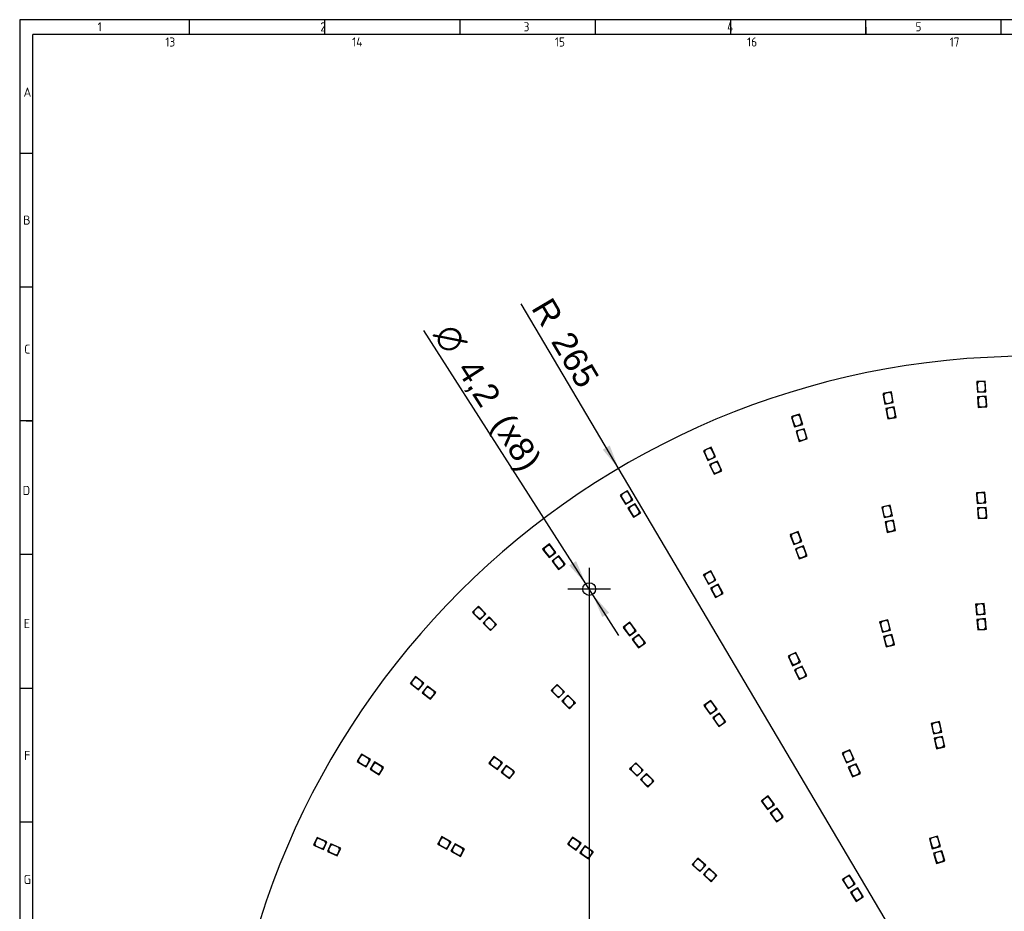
# Model space of a CAD drawing. Header units: millimetres. Extents: x 7 to 819, y 6 to 587.
# Tile 3 of 11: x 7 to 331, y 293 to 587. Entities that reach past the tile are written whole.
import ezdxf
from ezdxf.enums import TextEntityAlignment as Align
from ezdxf.lldxf.tags import DXFTag

# ---------------------------------------------------------------- set-up
doc = ezdxf.new("R2010")
doc.units = ezdxf.units.MM
doc.layers.add('Default', color=7, linetype='Continuous')
doc.layers.add('RDLED_1-2_530MM_', color=7, linetype='Continuous')
doc.styles.add('SEACAD_Arial', font='arial.ttf')
doc.styles.add('SEACAD_Solid_Edge_ANSI1_Symbols', font='semeca1.ttf')
tags = doc.linetypes.add('CENTER2', pattern=[28.575, 19.05, -3.175, 3.175, -3.175]).pattern_tags.tags
tags[10:11] = [DXFTag(74, 4), DXFTag(75, 0), DXFTag(340, '0'), DXFTag(46, 0.0), DXFTag(50, 0.0), DXFTag(44, 0.0), DXFTag(45, 0.0)]
tags[8:9] = [DXFTag(74, 4), DXFTag(75, 0), DXFTag(340, '0'), DXFTag(46, 0.0), DXFTag(50, 0.0), DXFTag(44, 0.0), DXFTag(45, 0.0)]
tags[6:7] = [DXFTag(74, 4), DXFTag(75, 0), DXFTag(340, '0'), DXFTag(46, 0.0), DXFTag(50, 0.0), DXFTag(44, 0.0), DXFTag(45, 0.0)]
tags[4:5] = [DXFTag(74, 4), DXFTag(75, 0), DXFTag(340, '0'), DXFTag(46, 0.0), DXFTag(50, 0.0), DXFTag(44, 0.0), DXFTag(45, 0.0)]
doc.dimstyles.new('ISO', dxfattribs={"dimtxt": 8, "dimasz": 8, "dimexe": 4, "dimexo": 0, "dimgap": 2, "dimtad": 1, "dimtxsty": 'SEACAD_Arial', "dimblk1": '_SE_FILLED', "dimblk2": '_SE_FILLED', "dimsah": 1, "dimcen": 4, "dimadec": 0, "dimazin": 0, "dimtfac": 0.5, "dimtdec": 3, "dimtmove": 0, "dimatfit": 3, "dimfxl": 1, "dimarcsym": 0})

# ---------------------------------------------------------------- blocks, each defined once
blk = doc.blocks.new('SEANNOT_GROUP8')
at = {"layer": 'Default', "color": 7, "linetype": 'CENTER2'}
for p, q in [((194.06, 406.34), (194.06, 392.34)), ((201.06, 399.34), (187.06, 399.34))]:
    blk.add_line(p, q, dxfattribs=at)
blk = doc.blocks.new('SE')
at = {"layer": 'RDLED_1-2_530MM_', "color": 7, "linetype": 'Continuous'}
for p, q in [((322.04, 467.63), (321.54, 467.6)), ((321.54, 467.6), (321.57, 467.1)), ((321.57, 467.1), (322.04, 467.63)), ((321.57, 467.1), (321.75, 464.11)), ((322.14, 467.54), (321.68, 467.01)), ((321.68, 467.01), (321.82, 464.71)), ((324.33, 467.77), (322.04, 467.63)), ((323.74, 467.64), (322.14, 467.54)), ((324.27, 467.17), (323.74, 467.64)), ((324.41, 464.87), (324.27, 467.17)), ((324.55, 464.28), (324.33, 467.77)), ((291.22, 463.76), (290.72, 463.67)), ((290.72, 463.67), (290.81, 463.18)), ((290.81, 463.18), (291.22, 463.76)), ((291.33, 463.68), (290.93, 463.1)), ((293.48, 464.18), (291.22, 463.76)), ((292.91, 463.97), (291.33, 463.68)), ((293.49, 463.57), (292.91, 463.97)), ((294.11, 460.73), (293.48, 464.18)), ((293.9, 461.31), (293.49, 463.57)), ((321.75, 464.11), (324.55, 464.28)), ((321.82, 464.71), (322.35, 464.25)), ((322.35, 464.25), (323.94, 464.34)), ((323.94, 464.34), (324.41, 464.87)), ((290.81, 463.18), (291.36, 460.23)), ((290.93, 463.1), (291.35, 460.84)), ((291.35, 460.84), (291.93, 460.43)), ((291.36, 460.23), (294.11, 460.73)), ((291.93, 460.43), (293.5, 460.72)), ((293.5, 460.72), (293.9, 461.31)), ((324.64, 462.78), (321.84, 462.61)), ((321.84, 462.61), (322.06, 459.12)), ((322.45, 462.55), (321.98, 462.02)), ((321.98, 462.02), (322.12, 459.72)), ((324.05, 462.65), (322.45, 462.55)), ((324.58, 462.18), (324.05, 462.65)), ((324.72, 459.88), (324.58, 462.18)), ((324.82, 459.79), (324.64, 462.78)), ((263.28, 456.89), (261.08, 456.2)), ((264.32, 453.54), (263.28, 456.89)), ((294.38, 459.26), (291.63, 458.75)), ((291.63, 458.75), (292.26, 455.31)), ((292.24, 458.76), (291.84, 458.18)), ((291.84, 458.18), (292.25, 455.92)), ((293.81, 459.05), (292.24, 458.76)), ((294.39, 458.65), (293.81, 459.05)), ((294.93, 456.31), (294.38, 459.26)), ((294.81, 456.39), (294.39, 458.65)), ((322.06, 459.12), (324.35, 459.26)), ((322.12, 459.72), (322.65, 459.25)), ((322.65, 459.25), (324.25, 459.35)), ((324.25, 459.35), (324.72, 459.88)), ((324.82, 459.79), (324.35, 459.26)), ((324.35, 459.26), (324.85, 459.29)), ((324.85, 459.29), (324.82, 459.79)), ((261.08, 456.2), (260.61, 456.05)), ((260.61, 456.05), (260.76, 455.57)), ((260.76, 455.57), (261.08, 456.2)), ((260.76, 455.57), (261.65, 452.71)), ((261.21, 456.13), (260.88, 455.51)), ((260.88, 455.51), (261.57, 453.31)), ((262.74, 456.61), (261.21, 456.13)), ((261.65, 452.71), (264.32, 453.54)), ((263.36, 456.28), (262.74, 456.61)), ((264.05, 454.09), (263.36, 456.28)), ((263.72, 453.46), (264.05, 454.09)), ((292.25, 455.92), (292.83, 455.52)), ((292.26, 455.31), (294.52, 455.73)), ((292.83, 455.52), (294.41, 455.81)), ((294.41, 455.81), (294.81, 456.39)), ((294.93, 456.31), (294.52, 455.73)), ((294.52, 455.73), (295.02, 455.82)), ((295.02, 455.82), (294.93, 456.31)), ((261.57, 453.31), (262.19, 452.98)), ((264.77, 452.11), (262.1, 451.28)), ((262.1, 451.28), (263.14, 447.94)), ((262.19, 452.98), (263.72, 453.46)), ((262.7, 451.36), (262.37, 450.74)), ((262.37, 450.74), (263.06, 448.54)), ((264.23, 451.84), (262.7, 451.36)), ((264.85, 451.51), (264.23, 451.84)), ((265.66, 449.25), (264.77, 452.11)), ((265.54, 449.31), (264.85, 451.51)), ((263.06, 448.54), (263.68, 448.21)), ((263.14, 447.94), (265.34, 448.62)), ((263.68, 448.21), (265.21, 448.69)), ((265.21, 448.69), (265.54, 449.31)), ((265.66, 449.25), (265.34, 448.62)), ((265.34, 448.62), (265.81, 448.77)), ((265.81, 448.77), (265.66, 449.25)), ((232.08, 445.06), (231.63, 444.86)), ((231.63, 444.86), (231.83, 444.4)), ((231.83, 444.4), (232.08, 445.06)), ((231.83, 444.4), (233.07, 441.67)), ((232.22, 445.01), (231.97, 444.35)), ((231.97, 444.35), (232.91, 442.26)), ((234.18, 446.01), (232.08, 445.06)), ((233.68, 445.67), (232.22, 445.01)), ((234.34, 445.42), (233.68, 445.67)), ((235.62, 442.82), (234.18, 446.01)), ((235.28, 443.32), (234.34, 445.42)), ((232.91, 442.26), (233.57, 442)), ((233.07, 441.67), (235.62, 442.82)), ((233.57, 442), (235.03, 442.66)), ((236.24, 441.45), (233.68, 440.3)), ((235.73, 441.11), (234.27, 440.45)), ((235.03, 442.66), (235.28, 443.32)), ((236.39, 440.86), (235.73, 441.11)), ((237.47, 438.72), (236.24, 441.45)), ((237.34, 438.77), (236.39, 440.86)), ((233.68, 440.3), (235.12, 437.11)), ((234.27, 440.45), (234.02, 439.79)), ((234.02, 439.79), (234.97, 437.7)), ((234.97, 437.7), (235.63, 437.45)), ((235.12, 437.11), (237.22, 438.05)), ((235.63, 437.45), (237.09, 438.1)), ((237.09, 438.1), (237.34, 438.77)), ((237.47, 438.72), (237.22, 438.05)), ((237.22, 438.05), (237.68, 438.26)), ((237.68, 438.26), (237.47, 438.72)), ((206.61, 431.7), (204.64, 430.51)), ((206.14, 431.31), (204.78, 430.48)), ((206.83, 431.14), (206.14, 431.31)), ((208.42, 428.71), (206.61, 431.7)), ((208.02, 429.17), (206.83, 431.14)), ((321.96, 431.04), (321.46, 431)), ((321.46, 431), (321.5, 430.5)), ((321.5, 430.5), (321.96, 431.04)), ((322.07, 430.95), (321.6, 430.41)), ((324.25, 431.2), (321.96, 431.04)), ((323.66, 431.06), (322.07, 430.95)), ((324.2, 430.6), (323.66, 431.06)), ((324.51, 427.71), (324.25, 431.2)), ((204.64, 430.51), (204.21, 430.25)), ((204.21, 430.25), (204.47, 429.82)), ((204.47, 429.82), (204.64, 430.51)), ((204.47, 429.82), (206.02, 427.26)), ((204.78, 430.48), (204.61, 429.79)), ((204.61, 429.79), (205.8, 427.82)), ((205.8, 427.82), (206.48, 427.65)), ((206.02, 427.26), (208.42, 428.71)), ((206.48, 427.65), (207.85, 428.48)), ((207.85, 428.48), (208.02, 429.17)), ((321.5, 430.5), (321.71, 427.51)), ((321.6, 430.41), (321.77, 428.12)), ((321.71, 427.51), (324.51, 427.71)), ((321.77, 428.12), (322.3, 427.65)), ((322.3, 427.65), (323.9, 427.77)), ((323.9, 427.77), (324.36, 428.3)), ((324.36, 428.3), (324.2, 430.6)), ((209.2, 427.43), (206.8, 425.98)), ((206.8, 425.98), (208.61, 422.98)), ((207.36, 426.2), (207.2, 425.51)), ((207.2, 425.51), (208.39, 423.55)), ((208.73, 427.03), (207.36, 426.2)), ((209.42, 426.86), (208.73, 427.03)), ((210.75, 424.86), (209.2, 427.43)), ((210.61, 424.89), (209.42, 426.86)), ((210.44, 424.21), (210.61, 424.89)), ((210.75, 424.86), (210.58, 424.17)), ((210.58, 424.17), (211.01, 424.43)), ((211.01, 424.43), (210.75, 424.86)), ((290.8, 426.42), (290.32, 426.32)), ((290.32, 426.32), (290.42, 425.83)), ((290.42, 425.83), (290.8, 426.42)), ((290.42, 425.83), (291.06, 422.9)), ((290.92, 426.35), (290.54, 425.75)), ((290.54, 425.75), (291.03, 423.51)), ((293.05, 426.91), (290.8, 426.42)), ((292.49, 426.69), (290.92, 426.35)), ((293.08, 426.31), (292.49, 426.69)), ((293.8, 423.49), (293.05, 426.91)), ((293.57, 424.06), (293.08, 426.31)), ((324.61, 426.22), (321.82, 426.02)), ((321.82, 426.02), (322.07, 422.52)), ((322.43, 425.96), (321.96, 425.42)), ((321.96, 425.42), (322.13, 423.13)), ((324.02, 426.07), (322.43, 425.96)), ((324.56, 425.61), (324.02, 426.07)), ((324.72, 423.32), (324.56, 425.61)), ((324.83, 423.22), (324.61, 426.22)), ((208.39, 423.55), (209.07, 423.38)), ((208.61, 422.98), (210.58, 424.17)), ((209.07, 423.38), (210.44, 424.21)), ((291.03, 423.51), (291.63, 423.12)), ((291.06, 422.9), (293.8, 423.49)), ((294.12, 422.03), (291.38, 421.43)), ((291.38, 421.43), (292.12, 418.01)), ((291.99, 421.46), (291.6, 420.87)), ((291.63, 423.12), (293.19, 423.46)), ((293.55, 421.8), (291.99, 421.46)), ((293.19, 423.46), (293.57, 424.06)), ((294.15, 421.42), (293.55, 421.8)), ((294.75, 419.1), (294.12, 422.03)), ((294.63, 419.17), (294.15, 421.42)), ((322.07, 422.52), (324.36, 422.69)), ((322.13, 423.13), (322.66, 422.67)), ((322.66, 422.67), (324.26, 422.78)), ((324.26, 422.78), (324.72, 423.32)), ((324.83, 423.22), (324.36, 422.69)), ((324.36, 422.69), (324.86, 422.72)), ((324.86, 422.72), (324.83, 423.22)), ((262.78, 418.23), (260.62, 417.42)), ((262.25, 417.92), (260.75, 417.36)), ((262.89, 417.63), (262.25, 417.92)), ((264, 414.95), (262.78, 418.23)), ((291.6, 420.87), (292.09, 418.62)), ((292.09, 418.62), (292.69, 418.24)), ((292.12, 418.01), (294.37, 418.5)), ((292.69, 418.24), (294.25, 418.58)), ((294.25, 418.58), (294.63, 419.17)), ((294.75, 419.1), (294.37, 418.5)), ((294.37, 418.5), (294.86, 418.61)), ((294.86, 418.61), (294.75, 419.1)), ((260.62, 417.42), (260.15, 417.25)), ((260.15, 417.25), (260.33, 416.78)), ((260.33, 416.78), (260.62, 417.42)), ((260.33, 416.78), (261.38, 413.97)), ((260.75, 417.36), (260.46, 416.72)), ((260.46, 416.72), (261.26, 414.57)), ((261.38, 413.97), (264, 414.95)), ((261.9, 414.27), (263.4, 414.83)), ((263.7, 415.47), (262.89, 417.63)), ((263.4, 414.83), (263.7, 415.47)), ((179.15, 412.76), (178.75, 412.45)), ((178.75, 412.45), (179.06, 412.06)), ((179.06, 412.06), (179.15, 412.76)), ((179.06, 412.06), (180.91, 409.7)), ((180.96, 414.18), (179.15, 412.76)), ((179.29, 412.74), (179.2, 412.04)), ((179.2, 412.04), (180.62, 410.23)), ((180.55, 413.73), (179.29, 412.74)), ((181.25, 413.64), (180.55, 413.73)), ((180.91, 409.7), (183.12, 411.42)), ((183.12, 411.42), (180.96, 414.18)), ((182.67, 411.84), (181.25, 413.64)), ((182.58, 411.13), (182.67, 411.84)), ((261.26, 414.57), (261.9, 414.27)), ((264.52, 413.54), (261.9, 412.56)), ((261.9, 412.56), (263.12, 409.28)), ((262.5, 412.68), (262.2, 412.04)), ((262.2, 412.04), (263.01, 409.88)), ((264, 413.24), (262.5, 412.68)), ((264.64, 412.95), (264, 413.24)), ((265.57, 410.73), (264.52, 413.54)), ((265.44, 410.79), (264.64, 412.95)), ((180.62, 410.23), (181.32, 410.15)), ((181.32, 410.15), (182.58, 411.13)), ((184.04, 410.24), (181.84, 408.52)), ((181.84, 408.52), (184, 405.76)), ((182.37, 408.81), (182.29, 408.11)), ((183.63, 409.8), (182.37, 408.81)), ((184.33, 409.71), (183.63, 409.8)), ((185.89, 407.88), (184.04, 410.24)), ((185.75, 407.9), (184.33, 409.71)), ((263.01, 409.88), (263.65, 409.59)), ((263.12, 409.28), (265.28, 410.09)), ((263.65, 409.59), (265.15, 410.15)), ((265.15, 410.15), (265.44, 410.79)), ((265.57, 410.73), (265.28, 410.09)), ((265.28, 410.09), (265.75, 410.26)), ((265.75, 410.26), (265.57, 410.73)), ((182.29, 408.11), (183.71, 406.3)), ((183.71, 406.3), (184.41, 406.21)), ((184, 405.76), (185.81, 407.18)), ((184.41, 406.21), (185.67, 407.2)), ((185.67, 407.2), (185.75, 407.9)), ((185.89, 407.88), (185.81, 407.18)), ((185.81, 407.18), (186.2, 407.49)), ((186.2, 407.49), (185.89, 407.88)), ((234.05, 405.32), (232.03, 404.22)), ((233.57, 404.94), (232.16, 404.18)), ((234.24, 404.75), (233.57, 404.94)), ((235.72, 402.25), (234.05, 405.32)), ((232.03, 404.22), (231.59, 403.98)), ((231.59, 403.98), (231.83, 403.54)), ((231.83, 403.54), (232.03, 404.22)), ((231.83, 403.54), (233.27, 400.91)), ((232.16, 404.18), (231.96, 403.5)), ((231.96, 403.5), (233.07, 401.48)), ((233.27, 400.91), (235.72, 402.25)), ((233.74, 401.28), (235.15, 402.05)), ((235.35, 402.73), (234.24, 404.75)), ((235.15, 402.05), (235.35, 402.73)), ((233.07, 401.48), (233.74, 401.28)), ((236.44, 400.93), (233.98, 399.59)), ((233.98, 399.59), (235.66, 396.52)), ((234.56, 399.79), (234.36, 399.11)), ((234.36, 399.11), (235.46, 397.09)), ((235.96, 400.56), (234.56, 399.79)), ((236.64, 400.36), (235.96, 400.56)), ((237.88, 398.3), (236.44, 400.93)), ((237.74, 398.34), (236.64, 400.36)), ((235.46, 397.09), (236.14, 396.89)), ((235.66, 396.52), (237.68, 397.62)), ((236.14, 396.89), (237.55, 397.66)), ((237.55, 397.66), (237.74, 398.34)), ((237.88, 398.3), (237.68, 397.62)), ((237.68, 397.62), (238.12, 397.86)), ((238.12, 397.86), (237.88, 398.3)), ((155.98, 392.06), (155.63, 391.71)), ((157.6, 393.69), (155.98, 392.06)), ((155.98, 391.35), (155.98, 392.06)), ((157.25, 393.19), (156.12, 392.06)), ((156.12, 392.06), (156.12, 391.35)), ((157.96, 393.19), (157.25, 393.19)), ((160.08, 391.22), (157.6, 393.69)), ((159.59, 391.57), (157.96, 393.19)), ((321.69, 394.39), (321.19, 394.34)), ((321.19, 394.34), (321.23, 393.85)), ((321.23, 393.85), (321.69, 394.39)), ((321.23, 393.85), (321.49, 390.86)), ((321.79, 394.3), (321.34, 393.76)), ((321.34, 393.76), (321.54, 391.46)), ((323.98, 394.59), (321.69, 394.39)), ((323.39, 394.44), (321.79, 394.3)), ((323.93, 393.98), (323.39, 394.44)), ((324.13, 391.69), (323.93, 393.98)), ((324.28, 391.1), (323.98, 394.59)), ((155.63, 391.71), (155.98, 391.35)), ((155.98, 391.35), (158.1, 389.23)), ((156.12, 391.35), (157.75, 389.73)), ((157.75, 389.73), (158.46, 389.73)), ((158.1, 389.23), (160.08, 391.22)), ((158.46, 389.73), (159.59, 390.86)), ((161.14, 390.16), (159.16, 388.17)), ((159.59, 390.86), (159.59, 391.57)), ((160.79, 389.66), (159.66, 388.53)), ((161.5, 389.66), (160.79, 389.66)), ((163.27, 388.04), (161.14, 390.16)), ((163.12, 388.04), (161.5, 389.66)), ((292.31, 389.25), (290.08, 388.66)), ((291.75, 389), (290.21, 388.59)), ((292.36, 388.65), (291.75, 389)), ((293.21, 385.87), (292.31, 389.25)), ((321.49, 390.86), (324.28, 391.1)), ((321.54, 391.46), (322.08, 391.01)), ((324.41, 389.61), (321.62, 389.36)), ((321.62, 389.36), (321.93, 385.88)), ((322.23, 389.32), (321.78, 388.77)), ((321.78, 388.77), (321.98, 386.48)), ((322.08, 391.01), (323.68, 391.15)), ((323.82, 389.46), (322.23, 389.32)), ((323.68, 391.15), (324.13, 391.69)), ((324.37, 389), (323.82, 389.46)), ((324.57, 386.71), (324.37, 389)), ((324.67, 386.62), (324.41, 389.61)), ((159.16, 388.17), (161.64, 385.7)), ((159.66, 388.53), (159.66, 387.82)), ((159.66, 387.82), (161.29, 386.2)), ((161.29, 386.2), (161.99, 386.2)), ((161.64, 385.7), (163.27, 387.33)), ((161.99, 386.2), (163.12, 387.33)), ((163.12, 387.33), (163.12, 388.04)), ((163.62, 387.68), (163.27, 388.04)), ((163.27, 388.04), (163.27, 387.33)), ((163.27, 387.33), (163.62, 387.68)), ((205.6, 387.08), (205.2, 386.78)), ((205.2, 386.78), (205.5, 386.38)), ((205.5, 386.38), (205.6, 387.08)), ((205.5, 386.38), (207.3, 383.98)), ((207.44, 388.46), (205.6, 387.08)), ((205.74, 387.06), (205.64, 386.36)), ((205.64, 386.36), (207.02, 384.52)), ((207.02, 388.02), (205.74, 387.06)), ((207.72, 387.92), (207.02, 388.02)), ((207.3, 383.98), (209.54, 385.65)), ((209.54, 385.65), (207.44, 388.46)), ((209.1, 386.07), (207.72, 387.92)), ((209, 385.37), (209.1, 386.07)), ((290.08, 388.66), (289.6, 388.53)), ((289.6, 388.53), (289.73, 388.04)), ((289.73, 388.04), (290.08, 388.66)), ((289.73, 388.04), (290.51, 385.15)), ((290.21, 388.59), (289.85, 387.97)), ((289.85, 387.97), (290.45, 385.75)), ((290.45, 385.75), (291.06, 385.4)), ((290.51, 385.15), (293.21, 385.87)), ((291.06, 385.4), (292.61, 385.81)), ((292.96, 386.42), (292.36, 388.65)), ((292.61, 385.81), (292.96, 386.42)), ((321.93, 385.88), (324.22, 386.08)), ((321.98, 386.48), (322.52, 386.03)), ((322.52, 386.03), (324.11, 386.17)), ((324.11, 386.17), (324.57, 386.71)), ((324.67, 386.62), (324.22, 386.08)), ((324.22, 386.08), (324.72, 386.12)), ((324.72, 386.12), (324.67, 386.62)), ((207.02, 384.52), (207.72, 384.42)), ((207.72, 384.42), (209, 385.37)), ((210.44, 384.45), (208.2, 382.77)), ((208.2, 382.77), (210.3, 379.97)), ((208.74, 383.05), (208.64, 382.35)), ((208.64, 382.35), (210.02, 380.51)), ((210.02, 384.01), (208.74, 383.05)), ((210.72, 383.91), (210.02, 384.01)), ((212.24, 382.05), (210.44, 384.45)), ((212.1, 382.07), (210.72, 383.91)), ((293.6, 384.42), (290.9, 383.7)), ((290.9, 383.7), (291.8, 380.32)), ((291.5, 383.76), (291.15, 383.14)), ((291.15, 383.14), (291.74, 380.92)), ((293.05, 384.17), (291.5, 383.76)), ((293.66, 383.82), (293.05, 384.17)), ((294.38, 381.52), (293.6, 384.42)), ((294.25, 381.59), (293.66, 383.82)), ((210.02, 380.51), (210.72, 380.41)), ((210.3, 379.97), (212.14, 381.35)), ((210.72, 380.41), (212, 381.37)), ((212, 381.37), (212.1, 382.07)), ((212.24, 382.05), (212.14, 381.35)), ((212.14, 381.35), (212.54, 381.65)), ((212.54, 381.65), (212.24, 382.05)), ((291.74, 380.92), (292.35, 380.57)), ((291.8, 380.32), (294.02, 380.91)), ((292.35, 380.57), (293.9, 380.98)), ((293.9, 380.98), (294.25, 381.59)), ((294.38, 381.52), (294.02, 380.91)), ((294.02, 380.91), (294.51, 381.04)), ((294.51, 381.04), (294.38, 381.52)), ((259.96, 377.52), (259.51, 377.31)), ((259.51, 377.31), (259.72, 376.86)), ((259.72, 376.86), (259.96, 377.52)), ((259.72, 376.86), (260.98, 374.14)), ((260.09, 377.48), (259.85, 376.81)), ((259.85, 376.81), (260.82, 374.73)), ((262.04, 378.5), (259.96, 377.52)), ((261.54, 378.15), (260.09, 377.48)), ((262.21, 377.91), (261.54, 378.15)), ((263.52, 375.32), (262.04, 378.5)), ((263.18, 375.83), (262.21, 377.91)), ((262.94, 375.16), (263.18, 375.83)), ((260.82, 374.73), (261.49, 374.49)), ((260.98, 374.14), (263.52, 375.32)), ((261.49, 374.49), (262.94, 375.16)), ((264.16, 373.97), (261.62, 372.78)), ((261.62, 372.78), (263.1, 369.61)), ((262.2, 372.94), (261.96, 372.28)), ((263.65, 373.62), (262.2, 372.94)), ((264.32, 373.38), (263.65, 373.62)), ((265.42, 371.25), (264.16, 373.97)), ((265.29, 371.29), (264.32, 373.38)), ((136.89, 370.54), (135.48, 368.72)), ((136.6, 370), (135.62, 368.74)), ((137.31, 370.09), (136.6, 370)), ((139.65, 368.38), (136.89, 370.54)), ((139.12, 368.67), (137.31, 370.09)), ((261.96, 372.28), (262.93, 370.2)), ((262.93, 370.2), (263.6, 369.95)), ((263.1, 369.61), (265.18, 370.58)), ((263.6, 369.95), (265.05, 370.63)), ((265.05, 370.63), (265.29, 371.29)), ((265.42, 371.25), (265.18, 370.58)), ((265.18, 370.58), (265.64, 370.79)), ((265.64, 370.79), (265.42, 371.25)), ((135.48, 368.72), (135.17, 368.33)), ((135.17, 368.33), (135.56, 368.02)), ((135.56, 368.02), (135.48, 368.72)), ((135.56, 368.02), (137.93, 366.17)), ((135.62, 368.74), (135.7, 368.04)), ((135.7, 368.04), (137.51, 366.62)), ((137.51, 366.62), (138.22, 366.71)), ((137.93, 366.17), (139.65, 368.38)), ((138.22, 366.71), (139.2, 367.97)), ((140.83, 367.45), (139.11, 365.25)), ((139.2, 367.97), (139.12, 368.67)), ((140.54, 366.92), (139.56, 365.66)), ((141.24, 367.01), (140.54, 366.92)), ((143.2, 365.61), (140.83, 367.45)), ((143.06, 365.59), (141.24, 367.01)), ((181.89, 366.35), (181.53, 366)), ((183.51, 367.98), (181.89, 366.35)), ((181.89, 365.64), (181.89, 366.35)), ((183.16, 367.48), (182.03, 366.35)), ((182.03, 366.35), (182.03, 365.64)), ((183.87, 367.48), (183.16, 367.48)), ((185.99, 365.5), (183.51, 367.98)), ((185.49, 365.86), (183.87, 367.48)), ((139.11, 365.25), (141.86, 363.09)), ((139.56, 365.66), (139.64, 364.96)), ((139.64, 364.96), (141.45, 363.54)), ((141.45, 363.54), (142.15, 363.63)), ((141.86, 363.09), (143.28, 364.9)), ((142.15, 363.63), (143.14, 364.89)), ((143.14, 364.89), (143.06, 365.59)), ((143.59, 365.3), (143.2, 365.61)), ((143.2, 365.61), (143.28, 364.9)), ((143.28, 364.9), (143.59, 365.3)), ((181.53, 366), (181.89, 365.64)), ((181.89, 365.64), (184.01, 363.52)), ((182.03, 365.64), (183.65, 364.02)), ((183.65, 364.02), (184.36, 364.02)), ((184.01, 363.52), (185.99, 365.5)), ((184.36, 364.02), (185.49, 365.15)), ((187.05, 364.44), (185.07, 362.46)), ((185.49, 365.15), (185.49, 365.86)), ((186.69, 363.95), (185.56, 362.82)), ((185.56, 362.82), (185.56, 362.11)), ((187.4, 363.95), (186.69, 363.95)), ((189.17, 362.32), (187.05, 364.44)), ((189.03, 362.32), (187.4, 363.95)), ((185.07, 362.46), (187.54, 359.99)), ((185.56, 362.11), (187.19, 360.48)), ((187.19, 360.48), (187.9, 360.48)), ((187.54, 359.99), (189.17, 361.61)), ((187.9, 360.48), (189.03, 361.61)), ((189.03, 361.61), (189.03, 362.32)), ((189.52, 361.97), (189.17, 362.32)), ((189.17, 362.32), (189.17, 361.61)), ((189.17, 361.61), (189.52, 361.97)), ((232.22, 361.33), (231.81, 361.04)), ((231.81, 361.04), (232.1, 360.63)), ((232.1, 360.63), (232.22, 361.33)), ((232.1, 360.63), (233.82, 358.18)), ((234.11, 362.65), (232.22, 361.33)), ((232.36, 361.31), (232.24, 360.61)), ((232.24, 360.61), (233.56, 358.72)), ((233.67, 362.22), (232.36, 361.31)), ((234.37, 362.1), (233.67, 362.22)), ((233.82, 358.18), (236.11, 359.78)), ((236.11, 359.78), (234.11, 362.65)), ((235.69, 360.22), (234.37, 362.1)), ((235.56, 359.52), (235.69, 360.22)), ((233.56, 358.72), (234.25, 358.6)), ((234.25, 358.6), (235.56, 359.52)), ((236.97, 358.55), (234.68, 356.95)), ((234.68, 356.95), (236.69, 354.08)), ((235.23, 357.21), (235.11, 356.51)), ((235.11, 356.51), (236.43, 354.63)), ((236.54, 358.13), (235.23, 357.21)), ((237.24, 358), (236.54, 358.13)), ((238.69, 356.1), (236.97, 358.55)), ((238.56, 356.12), (237.24, 358)), ((236.43, 354.63), (237.12, 354.51)), ((236.69, 354.08), (238.57, 355.4)), ((237.12, 354.51), (238.43, 355.42)), ((238.43, 355.42), (238.56, 356.12)), ((238.69, 356.1), (238.57, 355.4)), ((238.57, 355.4), (238.98, 355.69)), ((238.98, 355.69), (238.69, 356.1)), ((307.04, 355.25), (306.55, 355.15)), ((306.55, 355.15), (306.66, 354.66)), ((306.66, 354.66), (307.04, 355.25)), ((306.66, 354.66), (307.28, 351.72)), ((307.16, 355.17), (306.78, 354.58)), ((306.78, 354.58), (307.25, 352.33)), ((309.29, 355.73), (307.04, 355.25)), ((308.73, 355.51), (307.16, 355.17)), ((309.32, 355.12), (308.73, 355.51)), ((310.02, 352.31), (309.29, 355.73)), ((309.8, 352.87), (309.32, 355.12)), ((307.25, 352.33), (307.85, 351.95)), ((307.28, 351.72), (310.02, 352.31)), ((310.33, 350.84), (307.59, 350.26)), ((307.59, 350.26), (308.32, 346.83)), ((308.2, 350.28), (307.81, 349.69)), ((307.85, 351.95), (309.41, 352.28)), ((309.76, 350.62), (308.2, 350.28)), ((309.41, 352.28), (309.8, 352.87)), ((310.36, 350.23), (309.76, 350.62)), ((310.95, 347.9), (310.33, 350.84)), ((310.84, 347.98), (310.36, 350.23)), ((307.81, 349.69), (308.29, 347.44)), ((308.29, 347.44), (308.89, 347.06)), ((308.32, 346.83), (310.57, 347.31)), ((308.89, 347.06), (310.45, 347.39)), ((310.45, 347.39), (310.84, 347.98)), ((310.95, 347.9), (310.57, 347.31)), ((310.57, 347.31), (311.06, 347.42)), ((311.06, 347.42), (310.95, 347.9)), ((119.13, 345.05), (117.94, 343.08)), ((118.9, 344.49), (118.07, 343.12)), ((119.59, 344.66), (118.9, 344.49)), ((122.12, 343.24), (119.13, 345.05)), ((121.56, 343.47), (119.59, 344.66)), ((121.73, 342.78), (121.56, 343.47)), ((162.74, 344.3), (161.36, 342.46)), ((162.46, 343.76), (161.5, 342.48)), ((163.16, 343.86), (162.46, 343.76)), ((165.54, 342.2), (162.74, 344.3)), ((165, 342.48), (163.16, 343.86)), ((277.72, 345.53), (277.27, 345.32)), ((277.27, 345.32), (277.47, 344.87)), ((277.47, 344.87), (277.72, 345.53)), ((277.47, 344.87), (278.69, 342.13)), ((277.86, 345.48), (277.6, 344.82)), ((277.6, 344.82), (278.54, 342.72)), ((279.82, 346.46), (277.72, 345.53)), ((279.32, 346.13), (277.86, 345.48)), ((279.98, 345.87), (279.32, 346.13)), ((281.25, 343.27), (279.82, 346.46)), ((280.91, 343.77), (279.98, 345.87)), ((280.66, 343.11), (280.91, 343.77)), ((117.94, 343.08), (117.68, 342.66)), ((117.68, 342.66), (118.11, 342.4)), ((118.11, 342.4), (117.94, 343.08)), ((118.07, 343.12), (118.24, 342.43)), ((118.11, 342.4), (120.67, 340.85)), ((118.24, 342.43), (120.21, 341.24)), ((120.21, 341.24), (120.9, 341.41)), ((120.67, 340.85), (122.12, 343.24)), ((120.9, 341.41), (121.73, 342.78)), ((123.41, 342.47), (121.96, 340.07)), ((123.18, 341.9), (122.35, 340.53)), ((122.35, 340.53), (122.52, 339.85)), ((123.87, 342.07), (123.18, 341.9)), ((125.97, 340.92), (123.41, 342.47)), ((125.84, 340.89), (123.87, 342.07)), ((124.96, 338.26), (126.14, 340.23)), ((125.18, 338.83), (126.01, 340.2)), ((126.01, 340.2), (125.84, 340.89)), ((126.4, 340.66), (125.97, 340.92)), ((125.97, 340.92), (126.14, 340.23)), ((126.14, 340.23), (126.4, 340.66)), ((161.36, 342.46), (161.06, 342.06)), ((161.06, 342.06), (161.46, 341.76)), ((161.46, 341.76), (161.36, 342.46)), ((161.46, 341.76), (163.86, 339.96)), ((161.5, 342.48), (161.6, 341.78)), ((161.6, 341.78), (163.44, 340.4)), ((163.44, 340.4), (164.14, 340.5)), ((163.86, 339.96), (165.54, 342.2)), ((164.14, 340.5), (165.1, 341.78)), ((165.1, 341.78), (165, 342.48)), ((166.74, 341.3), (165.06, 339.06)), ((166.46, 340.76), (165.5, 339.48)), ((167.16, 340.87), (166.46, 340.76)), ((169.14, 339.51), (166.74, 341.3)), ((169, 339.49), (167.16, 340.87)), ((207.72, 340.57), (207.37, 340.21)), ((207.37, 340.21), (207.72, 339.86)), ((209.35, 342.19), (207.72, 340.57)), ((207.72, 339.86), (207.72, 340.57)), ((208.99, 341.7), (207.86, 340.57)), ((207.86, 340.57), (207.86, 339.86)), ((209.7, 341.7), (208.99, 341.7)), ((211.82, 339.72), (209.35, 342.19)), ((211.33, 340.07), (209.7, 341.7)), ((278.54, 342.72), (279.2, 342.46)), ((278.69, 342.13), (281.25, 343.27)), ((279.2, 342.46), (280.66, 343.11)), ((281.86, 341.9), (279.3, 340.76)), ((279.3, 340.76), (280.72, 337.56)), ((279.89, 340.91), (279.64, 340.25)), ((279.64, 340.25), (280.57, 338.15)), ((281.35, 341.56), (279.89, 340.91)), ((282.01, 341.31), (281.35, 341.56)), ((283.08, 339.16), (281.86, 341.9)), ((282.95, 339.21), (282.01, 341.31)), ((121.96, 340.07), (124.96, 338.26)), ((122.52, 339.85), (124.49, 338.66)), ((124.49, 338.66), (125.18, 338.83)), ((165.06, 339.06), (167.87, 336.97)), ((165.5, 339.48), (165.61, 338.78)), ((165.61, 338.78), (167.45, 337.41)), ((167.45, 337.41), (168.15, 337.51)), ((167.87, 336.97), (169.25, 338.81)), ((168.15, 337.51), (169.11, 338.79)), ((169.11, 338.79), (169, 339.49)), ((169.54, 339.21), (169.14, 339.51)), ((169.14, 339.51), (169.25, 338.81)), ((169.25, 338.81), (169.54, 339.21)), ((207.72, 339.86), (209.84, 337.74)), ((207.86, 339.86), (209.49, 338.23)), ((209.49, 338.23), (210.2, 338.23)), ((209.84, 337.74), (211.82, 339.72)), ((210.2, 338.23), (211.33, 339.36)), ((212.88, 338.66), (210.9, 336.68)), ((211.33, 339.36), (211.33, 340.07)), ((212.53, 338.16), (211.4, 337.03)), ((211.4, 337.03), (211.4, 336.32)), ((213.24, 338.16), (212.53, 338.16)), ((215, 336.54), (212.88, 338.66)), ((214.86, 336.54), (213.24, 338.16)), ((280.57, 338.15), (281.23, 337.89)), ((280.72, 337.56), (282.83, 338.49)), ((281.23, 337.89), (282.69, 338.55)), ((282.69, 338.55), (282.95, 339.21)), ((283.08, 339.16), (282.83, 338.49)), ((282.83, 338.49), (283.28, 338.7)), ((283.28, 338.7), (283.08, 339.16)), ((210.9, 336.68), (213.38, 334.2)), ((211.4, 336.32), (213.02, 334.7)), ((213.02, 334.7), (213.73, 334.7)), ((213.38, 334.2), (215, 335.83)), ((213.73, 334.7), (214.86, 335.83)), ((214.86, 335.83), (214.86, 336.54)), ((215.36, 336.18), (215, 336.54)), ((215, 336.54), (215, 335.83)), ((215, 335.83), (215.36, 336.18)), ((252.93, 331.27), (251.07, 329.92)), ((252.5, 330.84), (251.21, 329.9)), ((253.2, 330.73), (252.5, 330.84)), ((254.99, 328.44), (252.93, 331.27)), ((254.55, 328.87), (253.2, 330.73)), ((251.07, 329.92), (250.66, 329.63)), ((250.66, 329.63), (250.96, 329.22)), ((250.96, 329.22), (251.07, 329.92)), ((250.96, 329.22), (252.72, 326.8)), ((251.21, 329.9), (251.1, 329.2)), ((251.1, 329.2), (252.45, 327.34)), ((252.45, 327.34), (253.15, 327.23)), ((252.72, 326.8), (254.99, 328.44)), ((253.15, 327.23), (254.44, 328.17)), ((255.87, 327.23), (253.6, 325.58)), ((254.44, 328.17), (254.55, 328.87)), ((257.63, 324.8), (255.87, 327.23)), ((253.6, 325.58), (255.66, 322.75)), ((254.15, 325.85), (254.04, 325.16)), ((254.04, 325.16), (255.39, 323.29)), ((255.44, 326.79), (254.15, 325.85)), ((256.14, 326.68), (255.44, 326.79)), ((255.66, 322.75), (257.52, 324.1)), ((256.09, 323.18), (257.38, 324.12)), ((257.49, 324.82), (256.14, 326.68)), ((257.38, 324.12), (257.49, 324.82)), ((257.63, 324.8), (257.52, 324.1)), ((257.52, 324.1), (257.92, 324.4)), ((257.92, 324.4), (257.63, 324.8)), ((255.39, 323.29), (256.09, 323.18)), ((104.56, 317.62), (103.62, 315.52)), ((107.75, 316.18), (104.56, 317.62)), ((145.55, 317.91), (144.45, 315.89)), ((146.03, 317.53), (145.35, 317.33)), ((148.62, 316.23), (145.55, 317.91)), ((148.04, 316.43), (146.03, 317.53)), ((188.52, 317.75), (187.2, 315.86)), ((191.38, 315.74), (188.52, 317.75)), ((308.64, 318.06), (306.44, 317.41)), ((308.09, 317.79), (306.56, 317.34)), ((308.72, 317.45), (308.09, 317.79)), ((309.63, 314.7), (308.64, 318.06)), ((309.36, 315.25), (308.72, 317.45)), ((103.62, 315.52), (103.41, 315.06)), ((103.41, 315.06), (103.87, 314.86)), ((103.87, 314.86), (103.62, 315.52)), ((104.4, 317.03), (103.75, 315.57)), ((103.75, 315.57), (104, 314.91)), ((103.87, 314.86), (106.6, 313.63)), ((104, 314.91), (106.1, 313.96)), ((105.06, 317.28), (104.4, 317.03)), ((107.16, 316.34), (105.06, 317.28)), ((106.1, 313.96), (106.76, 314.22)), ((106.6, 313.63), (107.75, 316.18)), ((106.76, 314.22), (107.41, 315.68)), ((107.41, 315.68), (107.16, 316.34)), ((109.12, 315.57), (107.97, 313.01)), ((108.96, 314.98), (108.31, 313.52)), ((109.63, 315.23), (108.96, 314.98)), ((111.86, 314.34), (109.12, 315.57)), ((111.72, 314.29), (109.63, 315.23)), ((111.97, 313.63), (111.72, 314.29)), ((112.31, 314.13), (111.86, 314.34)), ((111.86, 314.34), (112.11, 313.68)), ((144.45, 315.89), (144.21, 315.45)), ((144.21, 315.45), (144.64, 315.21)), ((144.64, 315.21), (144.45, 315.89)), ((145.35, 317.33), (144.58, 315.93)), ((144.58, 315.93), (144.78, 315.25)), ((144.64, 315.21), (147.28, 313.77)), ((144.78, 315.25), (146.8, 314.15)), ((146.8, 314.15), (147.48, 314.35)), ((147.28, 313.77), (148.62, 316.23)), ((147.48, 314.35), (148.24, 315.75)), ((148.24, 315.75), (148.04, 316.43)), ((149.94, 315.51), (148.59, 313.06)), ((149.74, 314.94), (148.97, 313.54)), ((150.41, 315.14), (149.74, 314.94)), ((152.57, 314.08), (149.94, 315.51)), ((152.43, 314.04), (150.41, 315.14)), ((187.2, 315.86), (186.91, 315.45)), ((186.91, 315.45), (187.32, 315.17)), ((187.32, 315.17), (187.2, 315.86)), ((187.32, 315.17), (189.78, 313.44)), ((188.25, 317.2), (187.34, 315.89)), ((187.34, 315.89), (187.46, 315.19)), ((187.46, 315.19), (189.34, 313.87)), ((188.95, 317.32), (188.25, 317.2)), ((190.83, 316), (188.95, 317.32)), ((189.78, 313.44), (191.38, 315.74)), ((190.04, 313.99), (190.96, 315.3)), ((190.96, 315.3), (190.83, 316)), ((192.61, 314.88), (191, 312.58)), ((192.35, 314.33), (191.43, 313.02)), ((193.05, 314.45), (192.35, 314.33)), ((195.07, 313.16), (192.61, 314.88)), ((194.93, 313.13), (193.05, 314.45)), ((306.44, 317.41), (305.96, 317.27)), ((305.96, 317.27), (306.1, 316.79)), ((306.1, 316.79), (306.44, 317.41)), ((306.1, 316.79), (306.94, 313.91)), ((306.56, 317.34), (306.22, 316.72)), ((306.22, 316.72), (306.87, 314.51)), ((306.87, 314.51), (307.49, 314.17)), ((306.94, 313.91), (309.63, 314.7)), ((307.49, 314.17), (309.02, 314.62)), ((309.02, 314.62), (309.36, 315.25)), ((107.97, 313.01), (111.16, 311.58)), ((108.31, 313.52), (108.56, 312.86)), ((108.56, 312.86), (110.66, 311.92)), ((110.66, 311.92), (111.32, 312.17)), ((111.16, 311.58), (112.11, 313.68)), ((111.32, 312.17), (111.97, 313.63)), ((112.11, 313.68), (112.31, 314.13)), ((148.59, 313.06), (151.67, 311.38)), ((148.97, 313.54), (149.17, 312.86)), ((149.17, 312.86), (151.19, 311.75)), ((151.19, 311.75), (151.87, 311.95)), ((151.67, 311.38), (152.77, 313.4)), ((151.87, 311.95), (152.63, 313.36)), ((152.63, 313.36), (152.43, 314.04)), ((153.01, 313.84), (152.57, 314.08)), ((152.57, 314.08), (152.77, 313.4)), ((152.77, 313.4), (153.01, 313.84)), ((189.34, 313.87), (190.04, 313.99)), ((191, 312.58), (193.87, 310.58)), ((191.43, 313.02), (191.55, 312.32)), ((191.55, 312.32), (193.44, 311)), ((193.44, 311), (194.13, 311.13)), ((193.87, 310.58), (195.19, 312.46)), ((194.13, 311.13), (195.05, 312.44)), ((195.05, 312.44), (194.93, 313.13)), ((195.48, 312.87), (195.07, 313.16)), ((195.07, 313.16), (195.19, 312.46)), ((195.19, 312.46), (195.48, 312.87)), ((310.05, 313.26), (307.36, 312.47)), ((307.36, 312.47), (308.35, 309.11)), ((307.97, 312.54), (307.63, 311.92)), ((307.63, 311.92), (308.28, 309.72)), ((309.5, 312.99), (307.97, 312.54)), ((310.12, 312.65), (309.5, 312.99)), ((310.9, 310.38), (310.05, 313.26)), ((310.77, 310.45), (310.12, 312.65)), ((228.24, 309.11), (227.9, 308.74)), ((227.9, 308.74), (228.28, 308.41)), ((229.78, 310.82), (228.24, 309.11)), ((228.28, 308.41), (228.24, 309.11)), ((228.28, 308.41), (230.51, 306.4)), ((229.45, 310.31), (228.38, 309.12)), ((228.38, 309.12), (228.42, 308.41)), ((228.42, 308.41), (230.13, 306.87)), ((230.16, 310.35), (229.45, 310.31)), ((232.38, 308.48), (229.78, 310.82)), ((231.87, 308.81), (230.16, 310.35)), ((230.51, 306.4), (232.38, 308.48)), ((230.83, 306.91), (231.9, 308.1)), ((231.9, 308.1), (231.87, 308.81)), ((308.28, 309.72), (308.9, 309.38)), ((308.35, 309.11), (310.56, 309.76)), ((308.9, 309.38), (310.43, 309.83)), ((310.43, 309.83), (310.77, 310.45)), ((310.9, 310.38), (310.56, 309.76)), ((310.56, 309.76), (311.04, 309.9)), ((311.04, 309.9), (310.9, 310.38)), ((230.13, 306.87), (230.83, 306.91)), ((233.49, 307.48), (231.62, 305.4)), ((231.62, 305.4), (234.22, 303.05)), ((233.17, 306.96), (232.1, 305.77)), ((232.1, 305.77), (232.13, 305.07)), ((232.13, 305.07), (233.84, 303.53)), ((233.87, 307), (233.17, 306.96)), ((235.72, 305.47), (233.49, 307.48)), ((235.58, 305.46), (233.87, 307)), ((234.22, 303.05), (235.76, 304.76)), ((234.55, 303.57), (235.62, 304.76)), ((235.62, 304.76), (235.58, 305.46)), ((236.09, 305.13), (235.72, 305.47)), ((235.72, 305.47), (235.76, 304.76)), ((235.76, 304.76), (236.09, 305.13)), ((279.67, 305.26), (277.74, 304.02)), ((279.22, 304.86), (277.88, 303.99)), ((279.91, 304.71), (279.22, 304.86)), ((281.56, 302.32), (279.67, 305.26)), ((281.16, 302.77), (279.91, 304.71)), ((233.84, 303.53), (234.55, 303.57)), ((277.74, 304.02), (277.32, 303.75)), ((277.32, 303.75), (277.59, 303.33)), ((277.59, 303.33), (277.74, 304.02)), ((277.59, 303.33), (279.21, 300.81)), ((277.88, 303.99), (277.73, 303.3)), ((277.73, 303.3), (278.97, 301.36)), ((278.97, 301.36), (279.66, 301.21)), ((279.21, 300.81), (281.56, 302.32)), ((279.66, 301.21), (281.01, 302.08)), ((281.01, 302.08), (281.16, 302.77)), ((282.38, 301.06), (280.02, 299.54)), ((280.02, 299.54), (281.91, 296.6)), ((280.58, 299.78), (280.43, 299.09)), ((280.43, 299.09), (281.67, 297.16)), ((281.93, 300.65), (280.58, 299.78)), ((282.62, 300.5), (281.93, 300.65)), ((284, 298.53), (282.38, 301.06)), ((283.86, 298.56), (282.62, 300.5)), ((283.71, 297.87), (283.86, 298.56)), ((284, 298.53), (283.85, 297.84)), ((283.85, 297.84), (284.27, 298.11)), ((284.27, 298.11), (284, 298.53)), ((281.67, 297.16), (282.36, 297.01)), ((281.91, 296.6), (283.85, 297.84)), ((282.36, 297.01), (283.71, 297.87))]:
    blk.add_line(p, q, dxfattribs=at)
blk.add_circle((194.06, 399.34), 2.1, dxfattribs=at)
blk.add_arc((338.64, 210.92), 265, 0.217, 179.783, dxfattribs=at)
blk = doc.blocks.new('DMBLK32')
at = {"layer": 'Default', "linetype": 'Continuous'}
for points in [[(202.06, 158.34), (202.06, 161), (194.06, 159.67)], [(475.22, 158.34), (483.22, 159.67), (475.22, 161)]]:
    blk.add_hatch(color=7, dxfattribs=at).paths.add_polyline_path(points)
at = {"layer": 'Default', "color": 7, "linetype": 'Continuous'}
for p, q in [((194.06, 399.34), (194.06, 155.67)), ((483.22, 399.34), (483.22, 155.67)), ((194.06, 159.67), (483.22, 159.67))]:
    blk.add_line(p, q, dxfattribs=at)
at = {"layer": 'Default', "color": 7, "linetype": 'Continuous', "style": 'SEACAD_Arial'}
blk.add_text('289,16', height=8, dxfattribs=at).set_placement((321.42, 169.67), align=Align.TOP_LEFT)
blk = doc.blocks.new('_SE_FILLED')
at = {"color": 0}
blk.add_line((0, 0), (-1, 0), dxfattribs=at)
blk.add_solid([(0, 0), (-1, -0.1665), (-1, 0.1665), (0, 0)], dxfattribs=at)
blk = doc.blocks.new('DMBLK34')
at = {"layer": 'Default', "linetype": 'Continuous'}
blk.add_hatch(color=7, dxfattribs=at).paths.add_polyline_path([(198.51, 445.22), (203.74, 439.01), (200.81, 446.57)])
at = {"layer": 'Default', "color": 7, "linetype": 'Continuous'}
blk.add_line((338.64, 210.92), (171.66, 493.24), dxfattribs=at)
at = {"layer": 'Default', "color": 7, "linetype": 'Continuous', "style": 'SEACAD_Arial'}
for s, p in [('R', (181.69, 495.92)), ('265', (188.21, 484.9))]:
    blk.add_text(s, height=8, rotation=300.6025, dxfattribs=at).set_placement(p, align=Align.TOP_LEFT)
blk = doc.blocks.new('DMBLK35')
at = {"layer": 'Default', "linetype": 'Continuous'}
for points in [[(187.5, 407.13), (192.93, 401.11), (189.75, 408.57)], [(198.37, 390.11), (200.62, 391.55), (195.19, 397.57)]]:
    blk.add_hatch(color=7, dxfattribs=at).paths.add_polyline_path(points)
at = {"layer": 'Default', "color": 7, "linetype": 'Continuous'}
for p, q in [((192.93, 401.11), (139.71, 484.41)), ((203.8, 384.09), (192.93, 401.11))]:
    blk.add_line(p, q, dxfattribs=at)
for s, style, p in [('O', 'SEACAD_Solid_Edge_ANSI1_Symbols', (149.64, 487.44)), ('4,2', 'SEACAD_Arial', (157.02, 475.88)), ('(x8)', 'SEACAD_Arial', (168.47, 457.98))]:
    blk.add_text(s, height=8, rotation=302.5736, dxfattribs=dict(at, style=style)).set_placement(p, align=Align.TOP_LEFT)

msp = doc.modelspace()

# ---------------------------------------------------------------- linework, layer by layer
at = {"layer": 'Default', "color": 7, "linetype": 'Continuous'}
for p, q in [((6.708, 586.67), (6.708, 14.67)), ((819.1, 586.67), (6.708, 586.67)), ((62.6, 581.809), (62.6, 586.67)), ((107.1, 581.809), (107.1, 586.67)), ((151.6, 581.809), (151.6, 586.67)), ((196.1, 581.809), (196.1, 586.67)), ((240.6, 581.809), (240.6, 586.67)), ((240.6, 581.809), (240.6, 586.67)), ((285.1, 581.809), (285.1, 586.67)), ((329.6, 581.809), (329.6, 586.67)), ((285.1, 584.24), (285.1, 581.809)), ((10.978, 322.67), (10.978, 581.809)), ((819.1, 581.809), (10.978, 581.809)), ((10.978, 542.67), (6.708, 542.67)), ((10.978, 498.67), (6.708, 498.67)), ((10.978, 454.67), (6.708, 454.67)), ((8.843, 454.67), (10.978, 454.67)), ((10.978, 410.67), (6.708, 410.67)), ((10.978, 366.67), (6.708, 366.67)), ((10.978, 322.67), (6.708, 322.67)), ((10.978, 278.67), (10.978, 322.67))]:
    msp.add_line(p, q, dxfattribs=at)

# ---------------------------------------------------------------- block references
at = {"layer": 'Default'}
for name in ['SE', 'SEANNOT_GROUP8']:
    msp.add_blockref(name, (0, 0), dxfattribs=at)

# ---------------------------------------------------------------- texts
at = {"layer": 'Default', "char_height": 3, "attachment_point": 1}
for s, insert, width in [('{\\fSolid Edge ISO|b1||i0||c0|p34;\\C7;\\H3.;\\W0.94;1                                          2                                      3                                      4                                   5                                       6                                     7                                   8                                     9                                      10                                 11                                      12                                    13                                  14                                     15                                   16                                     17                                  18}', (32.361, 585.835), 763.84092), ('{\\fSolid Edge ISO|b1||i0||c0|p34;\\C7;\\H3.;\\W1.;A}', (7.967, 564.344), 1.63637), ('{\\fSolid Edge ISO|b1||i0||c0|p34;\\C7;\\H3.;\\W1.;B}', (7.849, 522.241), 1.70456), ('{\\fSolid Edge ISO|b1||i0||c0|p34;\\C7;\\H3.;\\W1.;C}', (8.201, 479.787), 1.56819), ('{\\fSolid Edge ISO|b1||i0||c0|p34;\\C7;\\H3.;\\W1.;D}', (7.673, 433.281), 1.77274), ('{\\fSolid Edge ISO|b1||i0||c0|p34;\\C7;\\H3.;\\W1.;E}', (8.025, 389.505), 1.63637), ('{\\fSolid Edge ISO|b1||i0||c0|p34;\\C7;\\H3.;\\W1.;F}', (8.135, 346.112), 1.70456), ('{\\fSolid Edge ISO|b1||i0||c0|p34;\\C7;\\H3.;\\W1.;G}', (8.012, 305.312), 1.77274)]:
    msp.add_mtext(s, dxfattribs=dict(at, insert=insert, width=width))

# ---------------------------------------------------------------- dimensions: what is measured, and where the dimension line sits
at = {"layer": 'Default', "color": 7, "linetype": 'Continuous'}
dim = msp.add_radius_dim(center=(338.641, 210.918), mpoint=(203.735, 439.008), text='\\A1;<>', dimstyle='ISO', override={"dimtolj": 1}, dxfattribs=at)
dim.commit()
dim.dimension.update_dxf_attribs({"geometry": 'DMBLK34', "text_midpoint": (190.591, 461.232), "dimtype": 164})
dim = msp.add_diameter_dim_2p(p1=(195.191, 397.569), p2=(192.93, 401.109), text='\\A1;<> (x8)', dimstyle='ISO', override={"dimtmove": 1, "dimtolj": 1}, dxfattribs=at)
dim.commit()
dim.dimension.update_dxf_attribs({"geometry": 'DMBLK35', "text_midpoint": (171.751, 434.258), "dimtype": 163})
dim = msp.add_linear_dim(base=(194.06, 159.669), p1=(194.06, 399.339), p2=(483.222, 399.339), angle=0, text='\\A1;<>', dimstyle='ISO', dxfattribs=at)
dim.commit()
dim.dimension.update_dxf_attribs({"geometry": 'DMBLK32', "text_midpoint": (338.641, 159.669), "dimtype": 161})

doc.saveas('drawing.dxf')
